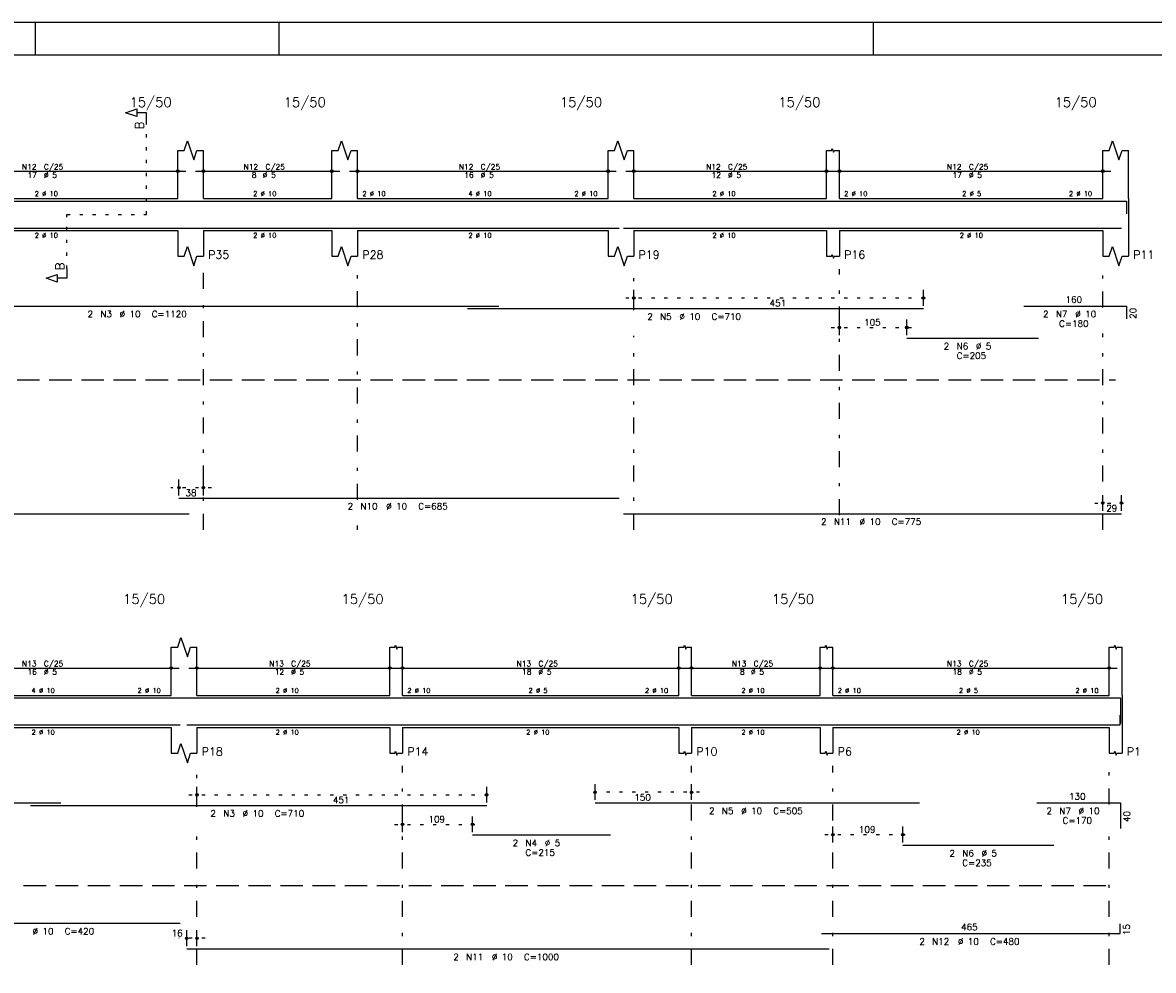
# Model space of a CAD drawing. Extents: x 0 to 84.1, y 0 to 59.4.
# Tile 4 of 7: x 20.6 to 55.8, y 29.9 to 59.4. Entities that reach past the tile are written whole.
import ezdxf

# ---------------------------------------------------------------- set-up
doc = ezdxf.new("R2010")
doc.units = 0
for name, pattern in [('ESTILO_TQS_0001', [1, 0.7, -0.3]), ('ESTILO_TQS_0002', [0.4, 0.1, -0.3]), ('ESTILO_TQS_0003', [1.5, 0.5, -0.4, 0.1, -0.5])]:
    doc.linetypes.add(name, pattern=pattern)
for name, color, linetype in [('1', 1, 'CONTINUOUS'), ('2', 2, 'CONTINUOUS'), ('4', 4, 'CONTINUOUS'), ('6', 6, 'CONTINUOUS')]:
    doc.layers.add(name, color=color, linetype=linetype)
doc.styles.get("Standard").update_dxf_attribs({"font": 'ROMANS.SHX'})

msp = doc.modelspace()

# ---------------------------------------------------------------- linework, layer by layer
at = {"layer": '1', "linetype": 'ESTILO_TQS_0002'}
for p, q in [((24.465, 53.42), (24.465, 56.29)), ((21.99, 51.735), (21.99, 53.42)), ((21.99, 53.42), (24.465, 53.42)), ((39.39, 50.82), (48.91, 50.82)), ((45.79, 49.9), (48.39214, 49.9)), ((26.49, 44.91), (25.23, 44.91)), ((53.99, 44.43), (55.07, 44.43)), ((25.79, 35.34), (35.30996, 35.34)), ((41.69, 35.42), (38.18222, 35.42)), ((32.19, 34.42), (34.867, 34.42)), ((45.59, 34.1), (48.26674, 34.1)), ((26.29, 30.87), (25.47, 30.87))]:
    msp.add_line(p, q, dxfattribs=at)
at = {"layer": '1', "linetype": 'ESTILO_TQS_0001'}
for p, q in [((3.44, 48.275), (54.64, 48.275)), ((3.64, 32.515), (54.64, 32.515))]:
    msp.add_line(p, q, dxfattribs=at)
at = {"layer": '2', "linetype": 'CONTINUOUS'}
for p, q in [((84.100006, 59.400002), (0, 59.400002)), ((21, 59.400002), (21, 58.400002)), ((28.600006, 58.400002), (28.600006, 59.400002)), ((47.100006, 58.400002), (47.100006, 59.400002)), ((25.44, 53.92), (25.44, 55.42)), ((26.24, 53.92), (26.24, 55.42)), ((30.24, 53.92), (30.24, 55.42)), ((31.04, 53.92), (31.04, 55.42)), ((38.84, 53.92), (38.84, 55.42)), ((39.64, 53.92), (39.64, 55.42)), ((45.64, 53.92), (45.64, 55.42)), ((46.04, 53.92), (46.04, 55.42)), ((54.24, 53.92), (54.24, 55.42)), ((55.04, 53.92), (55.04, 55.42)), ((25.44, 54.5), (25.44, 55.02)), ((26.24, 54.5), (26.24, 55.02)), ((30.24, 54.5), (30.24, 55.02)), ((31.04, 54.5), (31.04, 55.02)), ((38.84, 54.5), (38.84, 55.02)), ((39.64, 54.5), (39.64, 55.02)), ((45.64, 54.5), (45.64, 55.02)), ((46.04, 54.5), (46.04, 55.02)), ((54.24, 54.5), (54.24, 55.02)), ((16.99, 54.77), (25.69, 54.77)), ((25.99, 54.77), (30.49, 54.77)), ((30.79, 54.77), (39.09, 54.77)), ((39.39, 54.77), (45.89, 54.77)), ((45.79, 54.77), (54.49, 54.77)), ((25.44, 54.25), (25.44, 54.25)), ((26.24, 54.25), (26.24, 54.25)), ((30.24, 54.25), (30.24, 54.25)), ((31.04, 54.25), (31.04, 54.25)), ((38.84, 54.25), (38.84, 54.25)), ((39.64, 54.25), (39.64, 54.25)), ((45.64, 54.25), (45.64, 54.25)), ((46.04, 54.25), (46.04, 54.25)), ((54.24, 54.25), (54.24, 54.25)), ((17.24, 53.92), (25.44, 53.92)), ((26.24, 53.92), (30.24, 53.92)), ((31.04, 53.92), (38.84, 53.92)), ((39.64, 53.92), (45.64, 53.92)), ((46.04, 53.92), (54.24, 53.92)), ((55.04, 53.92), (55.04, 52.92)), ((17.24, 52.92), (25.44, 52.92)), ((25.44, 52.92), (25.44, 52.12)), ((26.24, 52.92), (30.24, 52.92)), ((26.24, 52.92), (26.24, 52.12)), ((30.24, 52.92), (30.24, 52.12)), ((31.04, 52.92), (38.84, 52.92)), ((31.04, 52.92), (31.04, 52.12)), ((38.84, 52.92), (38.84, 52.12)), ((39.64, 52.92), (45.64, 52.92)), ((39.64, 52.92), (39.64, 52.12)), ((45.64, 52.92), (45.64, 52.12)), ((46.04, 52.92), (54.24, 52.92)), ((46.04, 52.92), (46.04, 52.12)), ((54.24, 52.92), (54.24, 52.12)), ((55.04, 52.92), (55.04, 52.12)), ((39.64, 50.58), (39.64, 51.07)), ((48.66, 50.58), (48.66, 51.07)), ((39.64, 50.48), (39.64, 50.48)), ((48.66, 50.48), (48.66, 50.48)), ((46.04, 49.66), (46.04, 50.15)), ((48.14214, 49.66), (48.14214, 50.15)), ((46.04, 49.56), (46.04, 49.56)), ((48.14214, 49.56), (48.14214, 49.56)), ((25.48, 44.67), (25.48, 45.16)), ((26.24, 44.67), (26.24, 45.16)), ((25.48, 44.57), (25.48, 44.57)), ((26.24, 44.57), (26.24, 44.57)), ((54.24, 44.19), (54.24, 44.68)), ((54.82, 44.19), (54.82, 44.68)), ((54.24, 44.09), (54.24, 44.09)), ((54.82, 44.09), (54.82, 44.09)), ((25.24, 38.44), (25.24, 39.94)), ((26.04, 38.44), (26.04, 39.94)), ((32.04, 38.44), (32.04, 39.94)), ((32.44, 38.44), (32.44, 39.94)), ((41.04, 38.44), (41.04, 39.94)), ((41.44, 38.44), (41.44, 39.94)), ((45.44, 38.44), (45.44, 39.94)), ((45.84, 38.44), (45.84, 39.94)), ((54.44, 38.44), (54.44, 39.94)), ((54.84, 38.44), (54.84, 39.94)), ((25.24, 39.02), (25.24, 39.54)), ((26.04, 39.02), (26.04, 39.54)), ((32.04, 39.02), (32.04, 39.54)), ((32.44, 39.02), (32.44, 39.54)), ((41.04, 39.02), (41.04, 39.54)), ((41.44, 39.02), (41.44, 39.54)), ((45.44, 39.02), (45.44, 39.54)), ((45.84, 39.02), (45.84, 39.54)), ((54.44, 39.02), (54.44, 39.54)), ((17.19, 39.29), (25.49, 39.29)), ((25.79, 39.29), (32.29, 39.29)), ((32.19, 39.29), (41.29, 39.29)), ((41.19, 39.29), (45.69, 39.29)), ((45.59, 39.29), (54.69, 39.29)), ((25.24, 38.77), (25.24, 38.77)), ((26.04, 38.77), (26.04, 38.77)), ((32.04, 38.77), (32.04, 38.77)), ((32.44, 38.77), (32.44, 38.77)), ((41.04, 38.77), (41.04, 38.77)), ((41.44, 38.77), (41.44, 38.77)), ((45.44, 38.77), (45.44, 38.77)), ((45.84, 38.77), (45.84, 38.77)), ((54.44, 38.77), (54.44, 38.77)), ((17.44, 38.44), (25.24, 38.44)), ((26.04, 38.44), (32.04, 38.44)), ((32.44, 38.44), (41.04, 38.44)), ((41.44, 38.44), (45.44, 38.44)), ((45.84, 38.44), (54.44, 38.44)), ((54.84, 38.44), (54.84, 37.44)), ((17.44, 37.44), (25.24, 37.44)), ((25.24, 37.44), (25.24, 36.64)), ((26.04, 37.44), (32.04, 37.44)), ((26.04, 37.44), (26.04, 36.64)), ((32.04, 37.44), (32.04, 36.64)), ((32.44, 37.44), (41.04, 37.44)), ((32.44, 37.44), (32.44, 36.64)), ((41.04, 37.44), (41.04, 36.64)), ((41.44, 37.44), (45.44, 37.44)), ((41.44, 37.44), (41.44, 36.64)), ((45.44, 37.44), (45.44, 36.64)), ((45.84, 37.44), (54.44, 37.44)), ((45.84, 37.44), (45.84, 36.64)), ((54.44, 37.44), (54.44, 36.64)), ((54.84, 37.44), (54.84, 36.64)), ((26.04, 35.1), (26.04, 35.59)), ((35.05996, 35.1), (35.05996, 35.59)), ((38.43222, 35.18), (38.43222, 35.67)), ((41.44, 35.18), (41.44, 35.67)), ((26.04, 35), (26.04, 35)), ((35.05996, 35), (35.05996, 35)), ((38.43222, 35.08), (38.43222, 35.08)), ((41.44, 35.08), (41.44, 35.08)), ((32.44, 34.18), (32.44, 34.67)), ((34.617, 34.18), (34.617, 34.67)), ((45.84, 33.86), (45.84, 34.35)), ((48.01674, 33.86), (48.01674, 34.35)), ((32.44, 34.08), (32.44, 34.08)), ((34.617, 34.08), (34.617, 34.08)), ((45.84, 33.76), (45.84, 33.76)), ((48.01674, 33.76), (48.01674, 33.76)), ((25.72, 30.63), (25.72, 31.12)), ((26.04, 30.63), (26.04, 31.12)), ((25.72, 30.53), (25.72, 30.53)), ((26.04, 30.53), (26.04, 30.53))]:
    msp.add_line(p, q, dxfattribs=at)
at = {"layer": '2', "linetype": 'ESTILO_TQS_0003'}
for p, q in [((26.24, 43.6), (26.24, 51.72)), ((31.04, 44.532), (31.04, 51.72)), ((39.64, 50.442), (39.64, 51.72)), ((46.04, 44.052), (46.04, 51.72)), ((54.24, 50.522), (54.24, 51.72)), ((54.24, 43.6), (54.24, 49.718)), ((39.64, 43.6), (39.64, 49.638)), ((31.04, 43.6), (31.04, 43.728)), ((26.04, 34.962), (26.04, 36.24)), ((32.44, 30.04), (32.44, 36.24)), ((41.44, 30.04), (41.44, 36.24)), ((45.84, 30.04), (45.84, 36.24)), ((54.44, 35.042), (54.44, 36.24)), ((26.04, 30.04), (26.04, 34.158)), ((54.44, 30.04), (54.44, 34.238))]:
    msp.add_line(p, q, dxfattribs=at)
at = {"layer": '2', "linetype": 'CONTINUOUS'}
for points in [[(83.100006, 1), (2.5, 1), (2.5, 58.400002), (83.100006, 58.400002), (83.100006, 1)], [(24.465, 56.29), (24.465, 56.59), (24.165, 56.59), (24.165, 56.47), (23.815, 56.59), (24.165, 56.71), (24.165, 56.59)], [(25.44, 55.42), (25.64, 55.42), (25.74, 55.72), (25.94, 55.12), (26.04, 55.42), (26.24, 55.42)], [(30.24, 55.42), (30.44, 55.42), (30.54, 55.72), (30.74, 55.12), (30.84, 55.42), (31.04, 55.42)], [(38.84, 55.42), (39.04, 55.42), (39.14, 55.72), (39.34, 55.12), (39.44, 55.42), (39.64, 55.42)], [(54.24, 55.42), (54.44, 55.42), (54.54, 55.72), (54.74, 55.12), (54.84, 55.42), (55.04, 55.42)], [(45.64, 55.42), (45.8, 55.42), (45.82, 55.48), (45.86, 55.36), (45.88, 55.42), (46.04, 55.42)], [(25.44, 52.12), (25.64, 52.12), (25.74, 52.42), (25.94, 51.82), (26.04, 52.12), (26.24, 52.12)], [(30.24, 52.12), (30.44, 52.12), (30.54, 52.42), (30.74, 51.82), (30.84, 52.12), (31.04, 52.12)], [(38.84, 52.12), (39.04, 52.12), (39.14, 52.42), (39.34, 51.82), (39.44, 52.12), (39.64, 52.12)], [(45.64, 52.12), (45.8, 52.12), (45.82, 52.18), (45.86, 52.06), (45.88, 52.12), (46.04, 52.12)], [(54.24, 52.12), (54.44, 52.12), (54.54, 52.42), (54.74, 51.82), (54.84, 52.12), (55.04, 52.12)], [(21.99, 51.735), (21.99, 51.435), (21.69, 51.435), (21.69, 51.315), (21.34, 51.435), (21.69, 51.555), (21.69, 51.435)], [(25.24, 39.94), (25.44, 39.94), (25.54, 40.24), (25.74, 39.64), (25.84, 39.94), (26.04, 39.94)], [(32.04, 39.94), (32.2, 39.94), (32.22, 40), (32.26, 39.88), (32.28, 39.94), (32.44, 39.94)], [(41.04, 39.94), (41.2, 39.94), (41.22, 40), (41.26, 39.88), (41.28, 39.94), (41.44, 39.94)], [(45.44, 39.94), (45.6, 39.94), (45.62, 40), (45.66, 39.88), (45.68, 39.94), (45.84, 39.94)], [(54.44, 39.94), (54.6, 39.94), (54.62, 40), (54.66, 39.88), (54.68, 39.94), (54.84, 39.94)], [(25.24, 36.64), (25.44, 36.64), (25.54, 36.94), (25.74, 36.34), (25.84, 36.64), (26.04, 36.64)], [(32.04, 36.64), (32.2, 36.64), (32.22, 36.7), (32.26, 36.58), (32.28, 36.64), (32.44, 36.64)], [(41.04, 36.64), (41.2, 36.64), (41.22, 36.7), (41.26, 36.58), (41.28, 36.64), (41.44, 36.64)], [(45.44, 36.64), (45.6, 36.64), (45.62, 36.7), (45.66, 36.58), (45.68, 36.64), (45.84, 36.64)], [(54.44, 36.64), (54.6, 36.64), (54.62, 36.7), (54.66, 36.58), (54.68, 36.64), (54.84, 36.64)]]:
    msp.add_lwpolyline(points, dxfattribs=at)
for centre, radius in [((25.44, 54.77), 0.041625), ((25.44, 54.77), 0.02075), ((26.24, 54.77), 0.041625), ((26.24, 54.77), 0.02075), ((30.24, 54.77), 0.041625), ((30.24, 54.77), 0.02075), ((31.04, 54.77), 0.041625), ((31.04, 54.77), 0.02075), ((38.84, 54.77), 0.041625), ((38.84, 54.77), 0.02075), ((39.64, 54.77), 0.041625), ((39.64, 54.77), 0.02075), ((45.64, 54.77), 0.041625), ((45.64, 54.77), 0.02075), ((46.04, 54.77), 0.041625), ((46.04, 54.77), 0.02075), ((54.24, 54.77), 0.041625), ((54.24, 54.77), 0.02075), ((39.64, 50.82), 0.04), ((39.64, 50.82), 0.02), ((48.66, 50.82), 0.04), ((48.66, 50.82), 0.02), ((46.04, 49.9), 0.04), ((46.04, 49.9), 0.02), ((48.14214, 49.9), 0.04), ((48.14214, 49.9), 0.02), ((25.48, 44.91), 0.04), ((25.48, 44.91), 0.02), ((26.24, 44.91), 0.04), ((26.24, 44.91), 0.02), ((54.24, 44.43), 0.04), ((54.24, 44.43), 0.02), ((54.82, 44.43), 0.04), ((54.82, 44.43), 0.02), ((25.24, 39.29), 0.041625), ((25.24, 39.29), 0.02075), ((26.04, 39.29), 0.041625), ((26.04, 39.29), 0.02075), ((32.04, 39.29), 0.041625), ((32.04, 39.29), 0.02075), ((32.44, 39.29), 0.041625), ((32.44, 39.29), 0.02075), ((41.04, 39.29), 0.041625), ((41.04, 39.29), 0.02075), ((41.44, 39.29), 0.041625), ((41.44, 39.29), 0.02075), ((45.44, 39.29), 0.041625), ((45.44, 39.29), 0.02075), ((45.84, 39.29), 0.041625), ((45.84, 39.29), 0.02075), ((54.44, 39.29), 0.041625), ((54.44, 39.29), 0.02075), ((26.04, 35.34), 0.04), ((26.04, 35.34), 0.02), ((35.05996, 35.34), 0.04), ((35.05996, 35.34), 0.02), ((38.43222, 35.42), 0.04), ((38.43222, 35.42), 0.02), ((41.44, 35.42), 0.04), ((41.44, 35.42), 0.02), ((32.44, 34.42), 0.04), ((32.44, 34.42), 0.02), ((34.617, 34.42), 0.04), ((34.617, 34.42), 0.02), ((45.84, 34.1), 0.04), ((45.84, 34.1), 0.02), ((48.01674, 34.1), 0.04), ((48.01674, 34.1), 0.02), ((25.72, 30.87), 0.04), ((25.72, 30.87), 0.02), ((26.04, 30.87), 0.04), ((26.04, 30.87), 0.02)]:
    msp.add_circle(centre, radius, dxfattribs=at)
at = {"layer": '4', "linetype": 'CONTINUOUS'}
for p, q in [((13.03268, 53.84), (35.43268, 53.84)), ((34.46, 53.84), (48.66, 53.84)), ((48.14214, 53.84), (52.24214, 53.84)), ((51.78252, 53.84), (54.98252, 53.84)), ((54.98252, 53.84), (54.98252, 53.44)), ((3.3, 53), (25.8, 53)), ((25.48, 53), (39.18, 53)), ((39.32, 53), (54.82, 53)), ((3.3, 38.36), (21.8, 38.36)), ((20.85996, 38.36), (35.05996, 38.36)), ((34.617, 38.36), (38.917, 38.36)), ((38.43222, 38.36), (48.53222, 38.36)), ((48.01674, 38.36), (52.71674, 38.36)), ((52.19, 38.36), (54.79, 38.36)), ((54.79, 38.36), (54.79, 37.56)), ((54.78, 37.52), (54.78, 37.82)), ((17.12, 37.52), (25.52, 37.52)), ((25.72, 37.52), (45.72, 37.52)), ((45.48, 37.52), (54.78, 37.52))]:
    msp.add_line(p, q, dxfattribs=at)
at = {"layer": '6', "linetype": 'CONTINUOUS'}
for p, q in [((13.03268, 50.57), (35.43268, 50.57)), ((34.46, 50.49), (48.66, 50.49)), ((51.78252, 50.57), (54.98252, 50.57)), ((54.98252, 50.57), (54.98252, 50.17)), ((48.14214, 49.57), (52.24214, 49.57)), ((25.48, 44.58), (39.18, 44.58)), ((3.3, 44.1), (25.8, 44.1)), ((39.32, 44.1), (54.82, 44.1)), ((3.3, 35.09), (21.8, 35.09)), ((20.85996, 35.01), (35.05996, 35.01)), ((38.43222, 35.09), (48.53222, 35.09)), ((52.19, 35.09), (54.79, 35.09)), ((54.79, 35.09), (54.79, 34.29)), ((34.617, 34.09), (38.917, 34.09)), ((48.01674, 33.77), (52.71674, 33.77)), ((17.12, 31.34), (25.52, 31.34)), ((45.48, 31.02), (54.78, 31.02)), ((54.78, 31.02), (54.78, 31.32)), ((25.72, 30.54), (45.72, 30.54))]:
    msp.add_line(p, q, dxfattribs=at)

# ---------------------------------------------------------------- texts
at = {"layer": '2', "linetype": 'CONTINUOUS'}
for s, height, p in [('15/50', 0.3, (23.94, 56.77)), ('15/50', 0.3, (28.74, 56.77)), ('15/50', 0.3, (37.34, 56.77)), ('15/50', 0.3, (44.14, 56.77)), ('15/50', 0.3, (52.74, 56.77)), ('N12', 0.17, (20.592, 54.821)), ('C/25', 0.17, (21.272, 54.821)), ('N12', 0.17, (27.492, 54.821)), ('C/25', 0.17, (28.172, 54.821)), ('N12', 0.17, (34.192, 54.821)), ('C/25', 0.17, (34.872, 54.821)), ('N12', 0.17, (41.892, 54.821)), ('C/25', 0.17, (42.572, 54.821)), ('N12', 0.17, (49.392, 54.821)), ('C/25', 0.17, (50.072, 54.821)), ('17', 0.17, (20.762, 54.566)), ('%%c 5', 0.17, (21.272, 54.566)), ('8', 0.17, (27.747, 54.566)), ('%%c 5', 0.17, (28.087, 54.566)), ('16', 0.17, (34.362, 54.566)), ('%%c 5', 0.17, (34.872, 54.566)), ('12', 0.17, (42.062, 54.566)), ('%%c 5', 0.17, (42.572, 54.566)), ('17', 0.17, (49.562, 54.566)), ('%%c 5', 0.17, (50.072, 54.566)), ('2 %%c 10', 0.15, (20.99, 53.995)), ('2 %%c 10', 0.15, (27.79, 53.995)), ('2 %%c 10', 0.15, (31.19, 53.995)), ('4 %%c 10', 0.15, (34.49, 53.995)), ('2 %%c 10', 0.15, (37.79, 53.995)), ('2 %%c 10', 0.15, (42.09, 53.995)), ('2 %%c 10', 0.15, (46.19, 53.995)), ('2 %%c 5', 0.15, (49.865, 53.995)), ('2 %%c 10', 0.15, (53.19, 53.995)), ('2 %%c 10', 0.15, (20.99, 52.695)), ('2 %%c 10', 0.15, (27.79, 52.695)), ('2 %%c 10', 0.15, (34.49, 52.695)), ('2 %%c 10', 0.15, (42.09, 52.695)), ('2 %%c 10', 0.15, (49.79, 52.695)), ('P35', 0.25, (26.39, 52.045)), ('P28', 0.25, (31.19, 52.045)), ('P19', 0.25, (39.79, 52.045)), ('P16', 0.25, (46.19, 52.045)), ('P11', 0.25, (55.19, 52.045)), ('451', 0.2, (43.87, 50.56)), ('160', 0.2, (53.08252, 50.67)), ('2', 0.2, (22.63268, 50.22)), ('N3', 0.2, (23.03268, 50.22)), ('%%c 10', 0.2, (23.63268, 50.22)), ('C=1120', 0.2, (24.63268, 50.22)), ('%%c 10', 0.2, (41.06, 50.14)), ('2', 0.2, (52.38252, 50.22)), ('N7', 0.2, (52.78252, 50.22)), ('%%c 10', 0.2, (53.38252, 50.22)), ('2', 0.2, (40.06, 50.14)), ('N5', 0.2, (40.46, 50.14)), ('C=710', 0.2, (42.06, 50.14)), ('105', 0.2, (46.81107, 49.96)), ('C=180', 0.2, (52.88252, 49.92)), ('2', 0.2, (49.29214, 49.22)), ('N6', 0.2, (49.69214, 49.22)), ('%%c 5', 0.2, (50.29214, 49.22)), ('C=205', 0.2, (49.69214, 48.92)), ('38', 0.2, (25.68, 44.65)), ('2', 0.2, (30.73, 44.23)), ('N10', 0.2, (31.13, 44.23)), ('%%c 10', 0.2, (31.93, 44.23)), ('C=685', 0.2, (32.93, 44.23)), ('29', 0.2, (54.35, 44.17)), ('2', 0.2, (45.47, 43.75)), ('N11', 0.2, (45.87, 43.75)), ('%%c 10', 0.2, (46.67, 43.75)), ('C=775', 0.2, (47.67, 43.75)), ('15/50', 0.3, (23.74, 41.29)), ('15/50', 0.3, (30.54, 41.29)), ('15/50', 0.3, (39.54, 41.29)), ('15/50', 0.3, (43.94, 41.29)), ('15/50', 0.3, (52.94, 41.29)), ('N13', 0.17, (20.592, 39.341)), ('C/25', 0.17, (21.272, 39.341)), ('N13', 0.17, (28.292, 39.341)), ('C/25', 0.17, (28.972, 39.341)), ('N13', 0.17, (35.992, 39.341)), ('C/25', 0.17, (36.672, 39.341)), ('N13', 0.17, (42.692, 39.341)), ('C/25', 0.17, (43.372, 39.341)), ('N13', 0.17, (49.392, 39.341)), ('C/25', 0.17, (50.072, 39.341)), ('16', 0.17, (20.762, 39.086)), ('%%c 5', 0.17, (21.272, 39.086)), ('12', 0.17, (28.462, 39.086)), ('%%c 5', 0.17, (28.972, 39.086)), ('18', 0.17, (36.162, 39.086)), ('%%c 5', 0.17, (36.672, 39.086)), ('8', 0.17, (42.947, 39.086)), ('%%c 5', 0.17, (43.287, 39.086)), ('18', 0.17, (49.562, 39.086)), ('%%c 5', 0.17, (50.072, 39.086)), ('4 %%c 10', 0.15, (20.89, 38.515)), ('2 %%c 10', 0.15, (24.19, 38.515)), ('2 %%c 10', 0.15, (28.49, 38.515)), ('2 %%c 10', 0.15, (32.59, 38.515)), ('2 %%c 5', 0.15, (36.365, 38.515)), ('2 %%c 10', 0.15, (39.99, 38.515)), ('2 %%c 10', 0.15, (42.99, 38.515)), ('2 %%c 10', 0.15, (45.99, 38.515)), ('2 %%c 5', 0.15, (49.765, 38.515)), ('2 %%c 10', 0.15, (53.39, 38.515)), ('2 %%c 10', 0.15, (20.89, 37.215)), ('2 %%c 10', 0.15, (28.49, 37.215)), ('2 %%c 10', 0.15, (36.29, 37.215)), ('2 %%c 10', 0.15, (42.99, 37.215)), ('2 %%c 10', 0.15, (49.69, 37.215)), ('P18', 0.25, (26.19, 36.565)), ('P14', 0.25, (32.59, 36.565)), ('P10', 0.25, (41.59, 36.565)), ('P6', 0.25, (45.99, 36.565)), ('P1', 0.25, (54.99, 36.565)), ('451', 0.2, (30.26998, 35.08)), ('150', 0.2, (39.65611, 35.16)), ('130', 0.2, (53.19, 35.19)), ('2', 0.2, (26.45996, 34.66)), ('N3', 0.2, (26.85996, 34.66)), ('%%c 10', 0.2, (27.45996, 34.66)), ('C=710', 0.2, (28.45996, 34.66)), ('2', 0.2, (41.98222, 34.74)), ('N5', 0.2, (42.38222, 34.74)), ('%%c 10', 0.2, (42.98222, 34.74)), ('C=505', 0.2, (43.98222, 34.74)), ('2', 0.2, (52.49, 34.74)), ('N7', 0.2, (52.89, 34.74)), ('%%c 10', 0.2, (53.49, 34.74)), ('109', 0.2, (33.2485, 34.48)), ('C=170', 0.2, (52.99, 34.44)), ('109', 0.2, (46.64837, 34.16)), ('2', 0.2, (35.867, 33.74)), ('N4', 0.2, (36.267, 33.74)), ('%%c 5', 0.2, (36.867, 33.74)), ('C=215', 0.2, (36.267, 33.44)), ('2', 0.2, (49.46674, 33.42)), ('N6', 0.2, (49.86674, 33.42)), ('%%c 5', 0.2, (50.46674, 33.42)), ('C=235', 0.2, (49.86674, 33.12)), ('%%c 10', 0.2, (20.92, 30.99)), ('C=420', 0.2, (21.92, 30.99)), ('16', 0.2, (25.253333, 30.93)), ('465', 0.2, (49.83, 31.12)), ('2', 0.2, (48.53, 30.67)), ('N12', 0.2, (48.93, 30.67)), ('%%c 10', 0.2, (49.73, 30.67)), ('C=480', 0.2, (50.73, 30.67)), ('2', 0.2, (34.02, 30.19)), ('N11', 0.2, (34.42, 30.19)), ('%%c 10', 0.2, (35.22, 30.19)), ('C=1000', 0.2, (36.22, 30.19))]:
    msp.add_text(s, height=height, dxfattribs=at).set_placement(p)
for s, height, p in [('B', 0.272, (24.3834, 56.0724)), ('B', 0.272, (21.9084, 51.6806)), ('20', 0.2, (55.28252, 50.17)), ('40', 0.2, (55.09, 34.49)), ('15', 0.2, (55.08, 30.97))]:
    msp.add_text(s, height=height, rotation=90, dxfattribs=at).set_placement(p)

doc.saveas('drawing.dxf')
